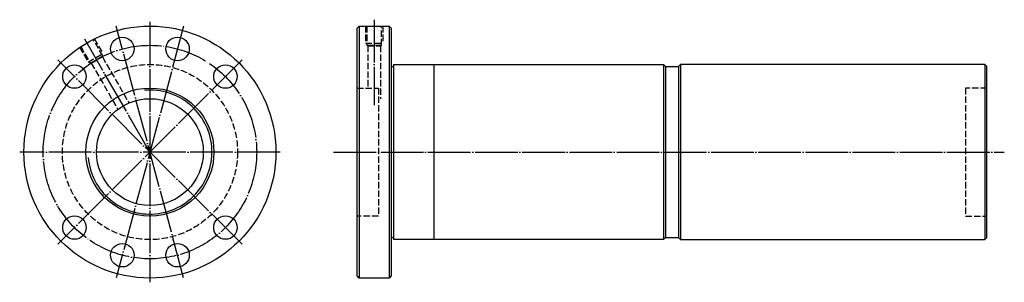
# Model space of a CAD drawing. Header units: millimetres. Extents: x -56 to 405, y 139 to 262.
import ezdxf

# ---------------------------------------------------------------- set-up
doc = ezdxf.new("R2010")
doc.units = ezdxf.units.MM
for name, pattern in [('CENTER', [22, 20, -1, 0, -1]), ('DASHED', [4, 3, -1]), ('THIN', [200000, 200000, 0])]:
    doc.linetypes.add(name, pattern=pattern)
doc.layers.add('NT', color=7, linetype='Continuous')

msp = doc.modelspace()

# ---------------------------------------------------------------- linework, layer by layer
at = {"layer": 'NT', "color": 3, "linetype": 'CENTER'}
for p, q in [((20.79, 258.92), (-10.79, 141.08)), ((20.79, 141.08), (-10.79, 258.92)), ((5, 261), (5, 139)), ((110, 262), (110, 222)), ((5, 200), (-25.5, 252.83)), ((48.13, 243.13), (-38.13, 156.87)), ((48.13, 156.87), (-38.13, 243.13)), ((66, 200), (-56, 200)), ((91, 200), (405.15, 200))]:
    msp.add_line(p, q, dxfattribs=at)
at = {"layer": 'NT', "color": 16, "linetype": 'Continuous'}
for p, q in [((102, 258), (103, 259)), ((103, 259), (117, 259)), ((103, 259), (103, 141)), ((117, 259), (118, 258)), ((117, 259), (117, 141)), ((102, 142), (102, 258)), ((118, 258), (118, 142)), ((118, 240), (119, 240)), ((119, 241), (119, 159)), ((119, 241), (245.5, 241)), ((138, 241), (138, 159)), ((245.5, 241), (246.5, 240)), ((245.5, 241), (245.5, 159)), ((246.5, 240), (246.5, 160)), ((246.5, 240), (252.5, 240)), ((253.5, 241), (252.5, 240)), ((252.5, 240), (252.5, 160)), ((396, 241), (253.5, 241)), ((253.5, 241), (253.5, 159)), ((396, 241), (396, 159)), ((396, 241), (397, 240)), ((397, 160), (397, 240)), ((118, 160), (119, 160)), ((245.5, 159), (119, 159)), ((246.5, 160), (245.5, 159)), ((246.5, 160), (252.5, 160)), ((252.5, 160), (253.5, 159)), ((253.5, 159), (396, 159)), ((396, 159), (397, 160)), ((103, 141), (102, 142)), ((117, 141), (103, 141)), ((118, 142), (117, 141))]:
    msp.add_line(p, q, dxfattribs=at)
at = {"layer": 'NT', "color": 1, "linetype": 'DASHED'}
for p, q in [((106, 259), (106, 251)), ((114, 259), (114, 251)), ((-27.96, 249.1), (-23.96, 242.17)), ((-21.04, 253.1), (-17.04, 246.17)), ((106, 251), (114, 251)), ((106.6, 250), (113.4, 250)), ((107, 249.77), (107, 230)), ((113, 249.77), (113, 225)), ((-23.96, 242.17), (-17.04, 246.17)), ((-22.94, 241.6), (-17.06, 245)), ((-17.29, 244.6), (-4.9, 223.15)), ((-22.48, 241.6), (-10.01, 219.99)), ((102, 230), (112, 230)), ((112, 230), (112, 170)), ((397, 230), (387, 230)), ((387, 230), (387, 170)), ((112, 170), (102, 170)), ((387, 170), (397, 170))]:
    msp.add_line(p, q, dxfattribs=at)
for points in [[(106.6, 259), (106.6, 250), (107, 249.77), (113, 249.77), (113.4, 250), (113.4, 259)], [(-27.44, 249.4), (-22.94, 241.6), (-22.48, 241.6), (-17.29, 244.6), (-17.06, 245), (-21.56, 252.8)]]:
    msp.add_lwpolyline(points, dxfattribs=at)
at = {"layer": 'NT', "color": 16, "linetype": 'Continuous'}
for centre, radius in [((5, 200), 59), ((-7.94, 248.3), 5.5), ((17.94, 248.3), 5.5), ((-30.36, 235.36), 5.5), ((40.36, 235.36), 5.5), ((5, 200), 30), ((5, 200), 25), ((-30.36, 164.64), 5.5), ((40.36, 164.64), 5.5), ((-7.94, 151.7), 5.5), ((17.94, 151.7), 5.5)]:
    msp.add_circle(centre, radius, dxfattribs=at)
at = {"layer": 'NT', "color": 3, "linetype": 'CENTER'}
msp.add_circle((5, 200), 50, dxfattribs=at)
at = {"layer": 'NT', "color": 1, "linetype": 'DASHED'}
msp.add_circle((5, 200), 41, dxfattribs=at)
at = {"layer": 'NT', "color": 5, "linetype": 'THIN'}
msp.add_arc((5, 200), 29.05, 185, 95, dxfattribs=at)

doc.saveas('drawing.dxf')
